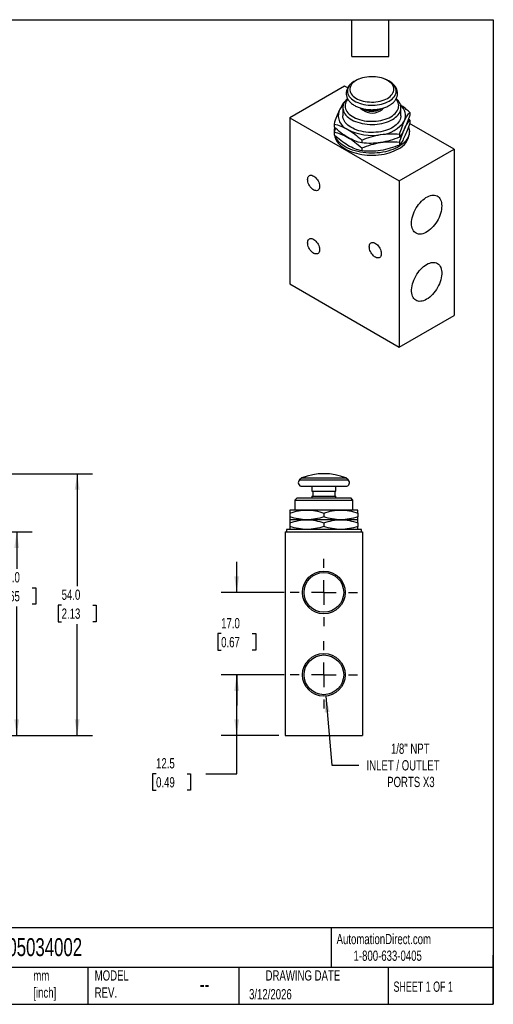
# Model space of a CAD drawing. Header units: millimetres. Extents: x 6 to 273, y 6 to 210.
# Tile 2 of 2: x 175 to 273, y 6 to 210. Entities that reach past the tile are written whole.
import ezdxf

# ---------------------------------------------------------------- set-up
doc = ezdxf.new("R2010")
doc.units = ezdxf.units.MM
doc.linetypes.add('SLD-Center', pattern=[19.05, 15.24, -1.27, 1.27, -1.27])
doc.linetypes.add('SLD-Solid', pattern=[0])
doc.layers.add('CENTER', color=40, linetype='SLD-Center')
doc.layers.add('DIMENSIONS', color=140, linetype='SLD-Solid', lineweight=25)
doc.layers.add('TEXT', color=140, linetype='SLD-Solid', lineweight=25)
doc.styles.add('SLDTEXTSTYLE0', font='TXT', dxfattribs={"width": 0.7})
doc.styles.add('SLDTEXTSTYLE1', font='TXT', dxfattribs={"width": 0.65})
doc.dimstyles.new('SLDDIMSTYLE0', dxfattribs={"dimtxt": 2.158008, "dimasz": 3.302, "dimexe": 0, "dimexo": 0.0625, "dimgap": 0.539502, "dimtad": 0, "dimtih": 1, "dimtoh": 1, "dimdec": 1, "dimrnd": 1e-09, "dimzin": 4, "dimdsep": 46, "dimtxsty": 'SLDTEXTSTYLE0', "dimsah": 1, "dimcen": 0.09, "dimadec": 0, "dimazin": 1, "dimtfac": 1, "dimtdec": 1, "dimtofl": 0, "dimtmove": 0, "dimatfit": 3, "dimfxl": 0, "dimfrac": 2, "dimtolj": 1, "dimtzin": 12, "dimarcsym": 0})
doc.dimstyles.new('SLDDIMSTYLE1', dxfattribs={"dimtxt": 2.158008, "dimasz": 3.302, "dimexe": 0, "dimexo": 0.0625, "dimgap": 0.539502, "dimtad": 0, "dimtih": 1, "dimtoh": 1, "dimdec": 1, "dimrnd": 1e-09, "dimzin": 4, "dimdsep": 46, "dimtxsty": 'SLDTEXTSTYLE0', "dimsah": 1, "dimcen": 0.09, "dimadec": 0, "dimazin": 1, "dimtfac": 1, "dimtdec": 1, "dimtmove": 0, "dimatfit": 0, "dimfxl": 0, "dimfrac": 2, "dimtolj": 1, "dimtzin": 12, "dimarcsym": 0})
doc.dimstyles.new('SLDDIMSTYLE3', dxfattribs={"dimtxt": 2.158008, "dimasz": 3.302, "dimexe": 0, "dimexo": 0.0625, "dimgap": 0.539502, "dimtad": 0, "dimtih": 1, "dimtoh": 1, "dimdec": 1, "dimrnd": 1e-09, "dimzin": 12, "dimdsep": 46, "dimtxsty": 'SLDTEXTSTYLE0', "dimsah": 1, "dimcen": 0.09, "dimadec": 0, "dimazin": 3, "dimtfac": 1, "dimtdec": 1, "dimtofl": 0, "dimtmove": 0, "dimatfit": 3, "dimfxl": 0, "dimfrac": 2, "dimtolj": 1, "dimtzin": 12, "dimarcsym": 0})
doc.dimstyles.new('SLDDIMSTYLE4', dxfattribs={"dimtxt": 2.158008, "dimasz": 3.302, "dimexe": 0, "dimexo": 0.0625, "dimgap": 0.539502, "dimtad": 0, "dimtih": 1, "dimtoh": 1, "dimdec": 1, "dimrnd": 1e-09, "dimzin": 12, "dimdsep": 46, "dimtxsty": 'SLDTEXTSTYLE0', "dimsah": 1, "dimcen": 0, "dimadec": 0, "dimazin": 3, "dimtfac": 1, "dimtdec": 1, "dimtofl": 0, "dimtmove": 0, "dimatfit": 3, "dimfxl": 0, "dimfrac": 2, "dimtolj": 1, "dimtzin": 12, "dimarcsym": 0})

# ---------------------------------------------------------------- blocks, each defined once
blk = doc.blocks.new('_D_6')
at = {"layer": 'DIMENSIONS'}
for p, q in [((143.7, 103.85), (177.8, 103.85)), ((174.63, 103.85), (174.63, 96.24)), ((171.42, 92.33), (170.69, 92.33)), ((170.69, 92.33), (170.69, 88.9)), ((177.83, 92.33), (178.56, 92.33)), ((178.56, 92.33), (178.56, 88.9)), ((170.69, 88.9), (171.42, 88.9)), ((174.63, 61.85), (174.63, 88.42)), ((178.56, 88.9), (177.83, 88.9)), ((143.7, 61.85), (177.8, 61.85))]:
    blk.add_line(p, q, dxfattribs=at)
for points in [[(174.63, 103.85), (174.12, 100.54), (175.13, 100.54)], [(174.63, 61.85), (175.13, 65.15), (174.12, 65.15)]]:
    blk.add_solid(points, dxfattribs=at)
at = {"layer": 'DIMENSIONS', "char_height": 2.117, "attachment_point": 1, "style": 'SLDTEXTSTYLE0'}
for s, insert in [('42.0', (171.42, 95.54)), ('1.65', (171.42, 91.63))]:
    blk.add_mtext(s, dxfattribs=dict(at, insert=insert))
blk = doc.blocks.new('_D_7')
at = {"layer": 'DIMENSIONS'}
for p, q in [((127.7, 115.85), (190.29, 115.85)), ((187.12, 115.85), (187.12, 92.64)), ((183.91, 88.73), (183.18, 88.73)), ((183.18, 88.73), (183.18, 85.3)), ((190.32, 88.73), (191.05, 88.73)), ((191.05, 88.73), (191.05, 85.3)), ((183.18, 85.3), (183.91, 85.3)), ((187.12, 61.85), (187.12, 84.82)), ((191.05, 85.3), (190.32, 85.3)), ((143.7, 61.85), (190.29, 61.85))]:
    blk.add_line(p, q, dxfattribs=at)
for points in [[(187.12, 115.85), (186.61, 112.54), (187.62, 112.54)], [(187.12, 61.85), (187.62, 65.15), (186.61, 65.15)]]:
    blk.add_solid(points, dxfattribs=at)
at = {"layer": 'DIMENSIONS', "char_height": 2.117, "attachment_point": 1, "style": 'SLDTEXTSTYLE0'}
for s, insert in [('54.0', (183.91, 91.94)), ('2.13', (183.91, 88.03))]:
    blk.add_mtext(s, dxfattribs=dict(at, insert=insert))
blk = doc.blocks.new('_D_9')
at = {"layer": 'DIMENSIONS'}
for p, q in [((229.84, 74.35), (216.88, 74.35)), ((220.06, 61.85), (220.06, 74.35)), ((228.79, 61.85), (216.88, 61.85)), ((220.06, 53.94), (220.06, 61.85)), ((203.41, 53.94), (202.68, 53.94)), ((202.68, 53.94), (202.68, 50.51)), ((209.82, 53.94), (210.54, 53.94)), ((210.54, 53.94), (210.54, 50.51)), ((213.71, 53.94), (220.06, 53.94)), ((202.68, 50.51), (203.41, 50.51)), ((210.54, 50.51), (209.82, 50.51))]:
    blk.add_line(p, q, dxfattribs=at)
for points in [[(220.06, 74.35), (219.55, 71.04), (220.57, 71.04)], [(220.06, 61.85), (220.57, 65.15), (219.55, 65.15)]]:
    blk.add_solid(points, dxfattribs=at)
at = {"layer": 'DIMENSIONS', "char_height": 2.117, "attachment_point": 1, "style": 'SLDTEXTSTYLE0'}
for s, insert in [('12.5', (203.41, 57.15)), ('0.49', (203.41, 53.23))]:
    blk.add_mtext(s, dxfattribs=dict(at, insert=insert))
blk = doc.blocks.new('_D_10')
at = {"layer": 'DIMENSIONS'}
for p, q in [((220.06, 91.35), (220.06, 97.7)), ((229.84, 91.35), (216.88, 91.35)), ((216.85, 82.85), (216.13, 82.85)), ((216.13, 82.85), (216.13, 79.42)), ((223.27, 82.85), (223.99, 82.85)), ((223.99, 82.85), (223.99, 79.42)), ((216.13, 79.42), (216.85, 79.42)), ((223.99, 79.42), (223.27, 79.42)), ((229.84, 74.35), (216.88, 74.35)), ((220.06, 74.35), (220.06, 68))]:
    blk.add_line(p, q, dxfattribs=at)
for points in [[(220.06, 91.35), (220.57, 94.65), (219.55, 94.65)], [(220.06, 74.35), (219.55, 71.04), (220.57, 71.04)]]:
    blk.add_solid(points, dxfattribs=at)
at = {"layer": 'DIMENSIONS', "char_height": 2.117, "attachment_point": 1, "style": 'SLDTEXTSTYLE0'}
for s, insert in [('17.0', (216.85, 86.06)), ('0.67', (216.85, 82.15))]:
    blk.add_mtext(s, dxfattribs=dict(at, insert=insert))
blk = doc.blocks.new('_D_11')
at = {"layer": 'DIMENSIONS'}
for p, q in [((238.45, 69.96), (239.73, 55.72)), ((239.73, 55.72), (245.28, 55.72))]:
    blk.add_line(p, q, dxfattribs=at)
blk.add_solid([(238.45, 69.96), (238.24, 66.62), (239.25, 66.71)], dxfattribs=at)
at = {"layer": 'DIMENSIONS', "attachment_point": 1, "style": 'SLDTEXTSTYLE0'}
for s, insert, char_height in [('1/8" NPT', (251.91, 60.16), 2.117), ('INLET / OUTLET', (246.87, 56.73), 2.1167), ('PORTS X3', (251.13, 53.3), 2.117)]:
    blk.add_mtext(s, dxfattribs=dict(at, insert=insert, char_height=char_height))
blk = doc.blocks.new('SW_CENTERMARKSYMBOL_3')
at = {"layer": 'CENTER', "color": 0}
for p, q in [((0, 5.08), (0, 6.95)), ((0, 0), (0, 2.54)), ((-5.08, 0), (-6.95, 0)), ((0, 0), (-2.54, 0)), ((0, 0), (0, -2.54)), ((0, 0), (2.54, 0)), ((5.08, 0), (6.95, 0)), ((0, -5.08), (0, -6.95))]:
    blk.add_line(p, q, dxfattribs=at)
blk = doc.blocks.new('SW_CENTERMARKSYMBOL_4')
at = {"layer": 'CENTER', "color": 0}
for p, q in [((0, 5.08), (0, 6.95)), ((0, 0), (0, 2.54)), ((-5.08, 0), (-6.95, 0)), ((0, 0), (-2.54, 0)), ((0, 0), (0, -2.54)), ((0, 0), (2.54, 0)), ((5.08, 0), (6.95, 0)), ((0, -5.08), (0, -6.95))]:
    blk.add_line(p, q, dxfattribs=at)

msp = doc.modelspace()

# ---------------------------------------------------------------- linework, layer by layer
for p, q in [((245.22, 197.25), (244.91, 197.12)), ((251.03, 197.12), (250.72, 197.25)), ((242.31, 195.86), (231, 189.33)), ((242.98, 195.48), (242.31, 195.86)), ((241.97, 191.4), (241.97, 189.74)), ((242.32, 192.55), (242.25, 192.53)), ((249.74, 191.08), (249.92, 191.2)), ((253.97, 189.74), (253.97, 191.4)), ((231, 189.33), (231, 155.03)), ((231, 189.33), (253.63, 176.27)), ((255.78, 188.8), (255.51, 189.03)), ((255.78, 190.43), (255.78, 189.82)), ((240.16, 188.02), (240.16, 187.41)), ((264.94, 182.8), (255.75, 188.1)), ((255.78, 188.8), (255.78, 188.19)), ((240.16, 186.39), (240.16, 185.77)), ((253.68, 185.93), (253.68, 185.31)), ((255.72, 186.06), (255.72, 186.47)), ((245.88, 184.72), (245.88, 184.11)), ((245.88, 183.09), (245.88, 182.47)), ((253.68, 184.29), (253.68, 183.68)), ((253.63, 176.27), (264.94, 182.8)), ((264.94, 182.8), (264.94, 148.5)), ((253.63, 176.27), (253.63, 141.97)), ((231, 155.03), (253.63, 141.97)), ((253.63, 141.97), (264.94, 148.5)), ((233.52, 115), (233.02, 114.56)), ((233.02, 114.56), (238.06, 114.56)), ((233.52, 115), (238.06, 115)), ((238.06, 115), (242.6, 115)), ((238.06, 114.56), (243.1, 114.56)), ((243.1, 114.56), (242.6, 115)), ((233.52, 113.25), (238.06, 113.25)), ((235.56, 113.25), (235.56, 112.25)), ((235.56, 112.25), (238.06, 112.25)), ((235.76, 112.25), (235.76, 111.25)), ((238.06, 113.25), (242.6, 113.25)), ((238.06, 112.25), (240.56, 112.25)), ((240.36, 111.25), (240.36, 112.25)), ((240.56, 112.25), (240.56, 113.25)), ((232.52, 110.85), (232.06, 110.39)), ((232.06, 110.39), (232.06, 108.35)), ((232.06, 110.39), (238.06, 110.39)), ((232.52, 110.85), (238.06, 110.85)), ((235.56, 111.25), (235.56, 110.85)), ((235.56, 111.25), (238.06, 111.25)), ((238.06, 111.25), (240.56, 111.25)), ((238.06, 110.85), (243.6, 110.85)), ((238.06, 110.39), (244.06, 110.39)), ((240.56, 110.85), (240.56, 111.25)), ((244.06, 110.39), (243.6, 110.85)), ((244.06, 108.35), (244.06, 110.39)), ((234.56, 108.35), (231.06, 108.35)), ((231.06, 107.72), (231.06, 106.97)), ((241.56, 108.35), (234.56, 108.35)), ((238.06, 107.72), (238.06, 106.97)), ((245.06, 108.35), (241.56, 108.35)), ((245.06, 107.72), (245.06, 106.97)), ((234.56, 106.35), (231.06, 106.35)), ((231.06, 105.72), (231.06, 104.97)), ((241.56, 106.35), (234.56, 106.35)), ((238.06, 105.72), (238.06, 104.97)), ((245.06, 106.35), (241.56, 106.35)), ((245.06, 105.72), (245.06, 104.97)), ((230.06, 103.85), (230.06, 61.85)), ((230.06, 103.85), (246.06, 103.85)), ((230.31, 104.35), (230.31, 103.85)), ((245.81, 104.35), (230.31, 104.35)), ((245.81, 103.85), (245.81, 104.35)), ((246.06, 103.85), (246.06, 61.85)), ((230.06, 61.85), (246.06, 61.85))]:
    msp.add_line(p, q)
at = {"flags": 128}
for points in [[(251.18, 193.32), (251.48, 193.51), (251.75, 193.72), (251.98, 193.94), (252.17, 194.18), (252.32, 194.43), (252.43, 194.68), (252.49, 194.94), (252.51, 195.2), (252.48, 195.46), (252.41, 195.72), (252.29, 195.97), (252.13, 196.22), (251.93, 196.45), (251.69, 196.67), (251.41, 196.88), (251.1, 197.07), (250.76, 197.24), (250.38, 197.39), (249.99, 197.52), (249.58, 197.62), (249.14, 197.7), (248.7, 197.76), (248.25, 197.79), (247.8, 197.79), (247.35, 197.77), (246.9, 197.72), (246.47, 197.64), (246.05, 197.54), (245.65, 197.42), (245.27, 197.28), (244.92, 197.11), (244.6, 196.93), (244.32, 196.73), (244.07, 196.51), (243.85, 196.28), (243.68, 196.04), (243.56, 195.78), (243.47, 195.53), (243.43, 195.27), (243.44, 195.01), (243.49, 194.75), (243.58, 194.49), (243.72, 194.24), (243.9, 194), (244.13, 193.78), (244.38, 193.56), (244.68, 193.36), (245.01, 193.18), (245.37, 193.02), (245.75, 192.88), (246.15, 192.77), (246.58, 192.67), (247.01, 192.61), (247.46, 192.57), (247.91, 192.55), (248.36, 192.56), (248.81, 192.59), (249.25, 192.66), (249.68, 192.74), (250.09, 192.85), (250.48, 192.99), (250.84, 193.14), (251.18, 193.32)], [(244.91, 197.12), (244.58, 196.96), (244.56, 196.95)], [(251.39, 196.94), (251.09, 197.09), (251.03, 197.12)], [(244.56, 196.95), (244.24, 196.77), (243.94, 196.56), (243.68, 196.33), (243.45, 196.09), (243.26, 195.84), (243.11, 195.58), (243.01, 195.32), (242.95, 195.05), (242.93, 194.77), (242.96, 194.5), (243.03, 194.23), (243.15, 193.97), (243.3, 193.71), (243.5, 193.46), (243.74, 193.23), (244.01, 193.01), (244.32, 192.8), (244.67, 192.61), (245.04, 192.44), (245.43, 192.29), (245.85, 192.17), (246.29, 192.07), (246.74, 191.99), (247.2, 191.93), (247.67, 191.9), (248.15, 191.9), (248.62, 191.92), (249.08, 191.97), (249.54, 192.04), (249.98, 192.14), (250.4, 192.26), (250.81, 192.4), (251.18, 192.57), (251.53, 192.75), (251.53, 192.75)], [(251.53, 192.75), (251.85, 192.95), (252.13, 193.17), (252.38, 193.4), (252.59, 193.65), (252.76, 193.9), (252.88, 194.17), (252.97, 194.43), (253, 194.71), (253, 194.98), (252.95, 195.25), (252.86, 195.52), (252.72, 195.78), (252.54, 196.03), (252.32, 196.27), (252.07, 196.5), (251.77, 196.71), (251.45, 196.91), (251.39, 196.94)], [(242.93, 193.28), (242.92, 193.27), (242.66, 193.01), (242.44, 192.74), (242.26, 192.47), (242.12, 192.18), (242.03, 191.89), (241.98, 191.59), (241.97, 191.29), (242.01, 190.99), (242.09, 190.7), (242.22, 190.41), (242.39, 190.13), (242.6, 189.86), (242.85, 189.6), (243.14, 189.35), (243.46, 189.12), (243.82, 188.9), (244.21, 188.7), (244.62, 188.53), (245.06, 188.37), (245.52, 188.24), (246, 188.13), (246.5, 188.04), (247.01, 187.98), (247.52, 187.95), (248.03, 187.94), (248.55, 187.95), (249.06, 188), (249.56, 188.06), (250.06, 188.15), (250.53, 188.27), (250.99, 188.41), (251.42, 188.57), (251.83, 188.75), (252.21, 188.95)], [(242.99, 193.17), (242.93, 193.1), (242.74, 192.83), (242.6, 192.56), (242.5, 192.28), (242.44, 191.99), (242.43, 191.71), (242.46, 191.42), (242.54, 191.14), (242.66, 190.86), (242.83, 190.59), (243.03, 190.33), (243.28, 190.08), (243.56, 189.84), (243.88, 189.62), (244.23, 189.42), (244.61, 189.23), (245.02, 189.07), (245.45, 188.93), (245.91, 188.81), (246.38, 188.71), (246.86, 188.64), (247.35, 188.6), (247.84, 188.58), (248.34, 188.59), (248.84, 188.62), (249.32, 188.68), (249.8, 188.76), (250.26, 188.87), (250.7, 189), (251.12, 189.15), (251.52, 189.32), (251.89, 189.52)], [(251.89, 189.52), (252.22, 189.73), (252.52, 189.96), (252.79, 190.2), (253.01, 190.46), (253.2, 190.72), (253.34, 191), (253.44, 191.28), (253.5, 191.56), (253.51, 191.85), (253.47, 192.14), (253.4, 192.42), (253.28, 192.7), (253.11, 192.97), (252.95, 193.18)], [(252.21, 188.95), (252.56, 189.17), (252.88, 189.41), (253.15, 189.66), (253.39, 189.92), (253.6, 190.2), (253.75, 190.48), (253.87, 190.77), (253.94, 191.07), (253.97, 191.36), (253.95, 191.66), (253.89, 191.96), (253.79, 192.25), (253.64, 192.54), (253.45, 192.81), (253.22, 193.08), (253, 193.29)], [(253.97, 189.74), (253.96, 189.55), (253.91, 189.25), (253.82, 188.96), (253.68, 188.67), (253.5, 188.39), (253.28, 188.12), (253.02, 187.87), (252.72, 187.62), (252.39, 187.39), (252.03, 187.18), (251.63, 186.99), (251.21, 186.82), (250.76, 186.67), (250.3, 186.54), (249.81, 186.44), (249.31, 186.36), (248.81, 186.31), (248.29, 186.28), (247.78, 186.27), (247.26, 186.3), (246.75, 186.34), (246.25, 186.42), (245.76, 186.52), (245.29, 186.64), (244.84, 186.78), (244.41, 186.95), (244.01, 187.13), (243.64, 187.34), (243.3, 187.56), (242.99, 187.8), (242.72, 188.06), (242.49, 188.33), (242.3, 188.6), (242.15, 188.89), (242.05, 189.18), (241.99, 189.48), (241.97, 189.74)], [(240.22, 186.63), (240.26, 186.94), (240.33, 187.24)], [(255.54, 187.44), (255.62, 187.19), (255.69, 186.85), (255.72, 186.51), (255.7, 186.17), (255.64, 185.84), (255.54, 185.5), (255.39, 185.18), (255.2, 184.86), (254.97, 184.55), (254.69, 184.25), (254.38, 183.96), (254.03, 183.69), (253.65, 183.43), (253.24, 183.19), (252.79, 182.97), (252.32, 182.77), (251.82, 182.59), (251.3, 182.43), (250.76, 182.3), (250.21, 182.19), (249.64, 182.1), (249.07, 182.04), (248.48, 182.01), (247.9, 182), (247.31, 182.01), (246.73, 182.05), (246.15, 182.12), (245.59, 182.21), (245.04, 182.33), (244.5, 182.47), (243.99, 182.63), (243.5, 182.82), (243.03, 183.02), (242.59, 183.25), (242.19, 183.49), (241.81, 183.75), (241.47, 184.03), (241.17, 184.32), (240.91, 184.62), (240.69, 184.94), (240.51, 185.26), (240.37, 185.58)], [(240.25, 185.68), (240.32, 185.35), (240.44, 185.01), (240.59, 184.69), (240.8, 184.37), (241.04, 184.06), (241.32, 183.76), (241.64, 183.48), (242, 183.21), (242.39, 182.96), (242.81, 182.72), (243.26, 182.51), (243.74, 182.31), (244.24, 182.14), (244.77, 181.99), (245.31, 181.86), (245.87, 181.76), (246.44, 181.68), (247.02, 181.62), (247.6, 181.59), (248.19, 181.59), (248.77, 181.61), (249.36, 181.66), (249.93, 181.73), (250.49, 181.83), (251.04, 181.95), (251.57, 182.1), (252.07, 182.27), (252.56, 182.46), (253.02, 182.67), (253.45, 182.9)], [(234.71, 176.57), (234.73, 176.79), (234.77, 176.99), (234.85, 177.15), (234.96, 177.28), (235.09, 177.38), (235.25, 177.44), (235.42, 177.45), (235.6, 177.43), (235.8, 177.36), (236, 177.25), (236.2, 177.11), (236.39, 176.94), (236.57, 176.74), (236.73, 176.51), (236.87, 176.27), (236.99, 176.02), (237.09, 175.76), (237.15, 175.5), (237.18, 175.26), (237.18, 175.03), (237.15, 174.82), (237.09, 174.64), (236.99, 174.49), (236.87, 174.37), (236.73, 174.3), (236.57, 174.26), (236.39, 174.27), (236.2, 174.31), (236, 174.4), (235.8, 174.52), (235.6, 174.68), (235.42, 174.87), (235.25, 175.09), (235.09, 175.32), (234.96, 175.57), (234.85, 175.82), (234.77, 176.08), (234.73, 176.33), (234.71, 176.57)], [(256.17, 167.52), (256.18, 167.9), (256.23, 168.29), (256.31, 168.68), (256.42, 169.09), (256.56, 169.5), (256.72, 169.9), (256.92, 170.3), (257.14, 170.69), (257.38, 171.07), (257.63, 171.43), (257.91, 171.76), (258.2, 172.07), (258.5, 172.36), (258.81, 172.61), (259.13, 172.83), (259.44, 173.01), (259.75, 173.15), (260.06, 173.26), (260.37, 173.32), (260.66, 173.35), (260.93, 173.33), (261.19, 173.27), (261.43, 173.17), (261.65, 173.03), (261.84, 172.86), (262.01, 172.64), (262.15, 172.4), (262.26, 172.12), (262.34, 171.81), (262.38, 171.48), (262.4, 171.12), (262.38, 170.75), (262.34, 170.36), (262.26, 169.96), (262.15, 169.56), (262.01, 169.15), (261.84, 168.74), (261.65, 168.34), (261.43, 167.96), (261.19, 167.58), (260.93, 167.22), (260.66, 166.89), (260.37, 166.57), (260.06, 166.29), (259.75, 166.04), (259.44, 165.82), (259.13, 165.64), (258.81, 165.49), (258.5, 165.39), (258.2, 165.32), (257.91, 165.3), (257.63, 165.32), (257.38, 165.38), (257.14, 165.48), (256.92, 165.61), (256.72, 165.79), (256.56, 166), (256.42, 166.25), (256.31, 166.53), (256.23, 166.84), (256.18, 167.17), (256.17, 167.52)], [(234.71, 163.5), (234.73, 163.72), (234.77, 163.92), (234.85, 164.09), (234.96, 164.22), (235.09, 164.32), (235.25, 164.37), (235.42, 164.39), (235.6, 164.36), (235.8, 164.3), (236, 164.19), (236.2, 164.05), (236.39, 163.87), (236.57, 163.67), (236.73, 163.45), (236.87, 163.2), (236.99, 162.95), (237.09, 162.69), (237.15, 162.44), (237.18, 162.19), (237.18, 161.96), (237.15, 161.75), (237.09, 161.57), (236.99, 161.42), (236.87, 161.31), (236.73, 161.23), (236.57, 161.2), (236.39, 161.2), (236.2, 161.25), (236, 161.33), (235.8, 161.46), (235.6, 161.62), (235.42, 161.81), (235.25, 162.02), (235.09, 162.25), (234.96, 162.5), (234.85, 162.76), (234.77, 163.02), (234.73, 163.27), (234.71, 163.5)], [(247.44, 162.69), (247.45, 162.91), (247.5, 163.11), (247.58, 163.27), (247.69, 163.4), (247.82, 163.5), (247.97, 163.56), (248.15, 163.57), (248.33, 163.55), (248.53, 163.48), (248.73, 163.37), (248.92, 163.23), (249.12, 163.06), (249.3, 162.86), (249.46, 162.63), (249.6, 162.39), (249.72, 162.14), (249.81, 161.88), (249.88, 161.62), (249.91, 161.38), (249.91, 161.15), (249.88, 160.94), (249.81, 160.76), (249.72, 160.61), (249.6, 160.49), (249.46, 160.42), (249.3, 160.38), (249.12, 160.39), (248.92, 160.43), (248.73, 160.52), (248.53, 160.64), (248.33, 160.8), (248.15, 160.99), (247.97, 161.21), (247.82, 161.44), (247.69, 161.69), (247.58, 161.94), (247.5, 162.2), (247.45, 162.45), (247.44, 162.69)], [(259.28, 159.04), (259.6, 159.21), (259.91, 159.33), (260.22, 159.42), (260.51, 159.46), (260.8, 159.46), (261.06, 159.42), (261.31, 159.35), (261.54, 159.23), (261.75, 159.07), (261.93, 158.87), (262.08, 158.64), (262.21, 158.38), (262.3, 158.09), (262.36, 157.77), (262.4, 157.42), (262.4, 157.06), (262.36, 156.68), (262.3, 156.28), (262.21, 155.88), (262.08, 155.47), (261.93, 155.07), (261.75, 154.66), (261.54, 154.27), (261.31, 153.88), (261.06, 153.52), (260.8, 153.17), (260.51, 152.84), (260.22, 152.55), (259.91, 152.28), (259.6, 152.04), (259.28, 151.84), (258.97, 151.68), (258.66, 151.56), (258.35, 151.47), (258.05, 151.43), (257.77, 151.42), (257.5, 151.46), (257.25, 151.54), (257.02, 151.66), (256.82, 151.82), (256.64, 152.01), (256.48, 152.24), (256.36, 152.51), (256.27, 152.8), (256.2, 153.12), (256.17, 153.46), (256.17, 153.83), (256.2, 154.21), (256.27, 154.6), (256.36, 155.01), (256.48, 155.41), (256.64, 155.82), (256.82, 156.22), (257.02, 156.62), (257.25, 157), (257.5, 157.37), (257.77, 157.72), (258.05, 158.04), (258.35, 158.34), (258.66, 158.61), (258.97, 158.84), (259.28, 159.04)]]:
    msp.add_lwpolyline(points, dxfattribs=at)
for centre, radius in [((238.06, 91.35), 4.41), ((238.06, 91.35), 4.1), ((238.06, 74.35), 4.41), ((238.06, 74.35), 4.1)]:
    msp.add_circle(centre, radius)
for centre, radius, start, end in [((244.41, 189.23), 3.56, 132.099, 154.1049), ((248.02, 193.62), 3.34, 223.4654, 300.9346), ((247.98, 194.4), 3.75, 238.5654, 297.9278), ((247.97, 194.34), 3.57, 244.8023, 295.5287), ((249, 192.16), 1.58, 297.9148, 328.076), ((252.26, 189.75), 2.69, 336.8132, 51.9908), ((244.1, 189.75), 3.07, 160.4303, 249.3667), ((249.38, 192.25), 6.43, 273.61, 326.3846), ((247.95, 196.38), 10.71, 242.5751, 279.8389), ((251.93, 186.38), 3.8, 293.5261, 355.1538), ((238.06, 103.25), 12.6, 68.8803, 111.1197), ((233.52, 114), 0.75, 131.6456, 270), ((242.6, 114), 0.75, 270, 48.3544)]:
    msp.add_arc(centre, radius, start, end)
for points, knots in [([(244.54, 196.94), (244.51, 196.92), (244.36, 196.84), (244.1, 196.68), (243.79, 196.46), (243.51, 196.21), (243.27, 195.94), (243.07, 195.66), (242.91, 195.37), (242.79, 195.07), (242.71, 194.76), (242.67, 194.46), (242.68, 194.15), (242.73, 193.85), (242.81, 193.56), (242.93, 193.28), (243.09, 193), (243.29, 192.74), (243.52, 192.48), (243.79, 192.25), (244.09, 192.02), (244.43, 191.82), (244.79, 191.63), (245.17, 191.47), (245.58, 191.33), (246, 191.21), (246.43, 191.11), (246.88, 191.04), (247.33, 191), (247.79, 190.98), (248.25, 190.98), (248.71, 191.01), (249.16, 191.06), (249.61, 191.13), (250.04, 191.23), (250.46, 191.36), (250.86, 191.5), (251.23, 191.67), (251.45, 191.79), (251.55, 191.85)], [0, 0, 0, 0, 0.007644, 0.036365, 0.065127, 0.093813, 0.122274, 0.150334, 0.177837, 0.2047, 0.230946, 0.256689, 0.282111, 0.307413, 0.332758, 0.358354, 0.384373, 0.410926, 0.438045, 0.465679, 0.493711, 0.521999, 0.550412, 0.578838, 0.60722, 0.635536, 0.663786, 0.691975, 0.72012, 0.748236, 0.776344, 0.804461, 0.832603, 0.86079, 0.889041, 0.917377, 0.945813, 0.97436, 1, 1, 1, 1]), ([(251.55, 191.85), (251.62, 191.88), (251.79, 191.99), (252.06, 192.18), (252.35, 192.42), (252.6, 192.68), (252.82, 192.96), (252.99, 193.25), (253.12, 193.55), (253.21, 193.85), (253.26, 194.16), (253.26, 194.46), (253.23, 194.76), (253.15, 195.05), (253.04, 195.34), (252.89, 195.62), (252.71, 195.89), (252.48, 196.14), (252.23, 196.39), (251.93, 196.62), (251.66, 196.8), (251.47, 196.9), (251.41, 196.93)], [0, 0, 0, 0, 0.029732, 0.085265, 0.140808, 0.196007, 0.250528, 0.304047, 0.356356, 0.407437, 0.457467, 0.506767, 0.555738, 0.604685, 0.654008, 0.704065, 0.755107, 0.807242, 0.860417, 0.914435, 0.969027, 1, 1, 1, 1]), ([(242.25, 192.53), (242.08, 192.31), (241.91, 192.07), (241.56, 191.5), (241.39, 191.17), (241.21, 190.78)], [0, 0, 0, 0, 0.5, 0.5, 1, 1, 1, 1]), ([(255.78, 190.43), (255.55, 190.64), (255.08, 191.05), (254.44, 191.57), (254.03, 191.86), (253.86, 191.98)], [0, 0, 0, 0, 0.366809, 0.734841, 1, 1, 1, 1]), ([(241.21, 190.78), (241.03, 190.4), (240.85, 189.97), (240.5, 189.04), (240.33, 188.54), (240.16, 188.02)], [0, 0, 0, 0, 0.5, 0.5, 1, 1, 1, 1]), ([(254.73, 188.69), (254.91, 189.08), (255.09, 189.41), (255.43, 189.98), (255.61, 190.22), (255.78, 190.43)], [0, 0, 0, 0, 0.5, 0.5, 1, 1, 1, 1]), ([(255.78, 189.82), (255.61, 189.3), (255.43, 188.8), (255.09, 187.87), (254.91, 187.44), (254.73, 187.06)], [0, 0, 0, 0, 0.5, 0.5, 1, 1, 1, 1]), ([(240.16, 188.02), (240.63, 187.9), (241.1, 187.76), (242.05, 187.39), (242.53, 187.16), (243.02, 186.88)], [0, 0, 0, 0, 0.5, 0.5, 1, 1, 1, 1]), ([(243.02, 185.25), (242.53, 185.53), (242.05, 185.85), (241.1, 186.58), (240.63, 186.98), (240.16, 187.41)], [0, 0, 0, 0, 0.5, 0.5, 1, 1, 1, 1]), ([(240.43, 187.17), (240.43, 187.17), (240.34, 186.92), (240.25, 186.65), (240.16, 186.39)], [0, 0, 0, 0, 0.01895, 1, 1, 1, 1]), ([(253.68, 185.93), (253.86, 186.45), (254.03, 186.95), (254.38, 187.88), (254.55, 188.31), (254.73, 188.69)], [0, 0, 0, 0, 0.5, 0.5, 1, 1, 1, 1]), ([(253.68, 184.29), (253.86, 184.82), (254.03, 185.32), (254.38, 186.24), (254.55, 186.67), (254.73, 187.06)], [0, 0, 0, 0, 0.5, 0.5, 1, 1, 1, 1]), ([(254.73, 187.06), (254.55, 186.67), (254.38, 186.34), (254.03, 185.77), (253.86, 185.53), (253.68, 185.31)], [0, 0, 0, 0, 0.5, 0.5, 1, 1, 1, 1]), ([(254.73, 187.06), (254.91, 187.44), (255.09, 187.77), (255.43, 188.35), (255.61, 188.59), (255.78, 188.8)], [0, 0, 0, 0, 0.5, 0.5, 1, 1, 1, 1]), ([(255.78, 188.19), (255.61, 187.66), (255.43, 187.17), (255.09, 186.24), (254.91, 185.81), (254.73, 185.42)], [0, 0, 0, 0, 0.5, 0.5, 1, 1, 1, 1]), ([(240.16, 186.39), (240.63, 186.27), (241.1, 186.13), (242.05, 185.76), (242.53, 185.53), (243.02, 185.25)], [0, 0, 0, 0, 0.5, 0.5, 1, 1, 1, 1]), ([(243.02, 183.61), (242.53, 183.89), (242.05, 184.22), (241.1, 184.95), (240.63, 185.35), (240.16, 185.77)], [0, 0, 0, 0, 0.5, 0.5, 1, 1, 1, 1]), ([(243.02, 186.88), (243.51, 186.6), (243.99, 186.27), (244.94, 185.54), (245.41, 185.14), (245.88, 184.72)], [0, 0, 0, 0, 0.5, 0.5, 1, 1, 1, 1]), ([(243.02, 185.25), (243.51, 184.96), (243.99, 184.64), (244.94, 183.91), (245.41, 183.51), (245.88, 183.09)], [0, 0, 0, 0, 0.5, 0.5, 1, 1, 1, 1]), ([(245.88, 184.11), (245.41, 184.22), (244.94, 184.36), (243.99, 184.74), (243.51, 184.96), (243.02, 185.25)], [0, 0, 0, 0, 0.5, 0.5, 1, 1, 1, 1]), ([(245.88, 184.72), (246.51, 184.97), (247.16, 185.2), (248.46, 185.58), (249.11, 185.73), (249.78, 185.83)], [0, 0, 0, 0, 0.5, 0.5, 1, 1, 1, 1]), ([(249.78, 185.83), (250.45, 185.94), (251.1, 185.99), (252.4, 186.01), (253.05, 185.98), (253.68, 185.93)], [0, 0, 0, 0, 0.5, 0.5, 1, 1, 1, 1]), ([(253.68, 185.31), (253.05, 185.06), (252.4, 184.83), (251.1, 184.45), (250.45, 184.3), (249.78, 184.2)], [0, 0, 0, 0, 0.5, 0.5, 1, 1, 1, 1]), ([(254.73, 185.42), (254.55, 185.04), (254.38, 184.71), (254.03, 184.14), (253.86, 183.89), (253.68, 183.68)], [0, 0, 0, 0, 0.5, 0.5, 1, 1, 1, 1]), ([(245.88, 182.47), (245.41, 182.59), (244.94, 182.73), (243.99, 183.1), (243.51, 183.33), (243.02, 183.61)], [0, 0, 0, 0, 0.5, 0.5, 1, 1, 1, 1]), ([(249.78, 184.2), (249.11, 184.1), (248.46, 184.04), (247.16, 184.02), (246.51, 184.05), (245.88, 184.11)], [0, 0, 0, 0, 0.5, 0.5, 1, 1, 1, 1]), ([(245.88, 183.09), (246.51, 183.34), (247.16, 183.57), (248.46, 183.95), (249.11, 184.1), (249.78, 184.2)], [0, 0, 0, 0, 0.5, 0.5, 1, 1, 1, 1]), ([(249.78, 184.2), (250.45, 184.3), (251.1, 184.36), (252.4, 184.38), (253.05, 184.35), (253.68, 184.29)], [0, 0, 0, 0, 0.5, 0.5, 1, 1, 1, 1]), ([(253.68, 183.68), (253.05, 183.43), (252.4, 183.2), (251.1, 182.82), (250.45, 182.67), (249.78, 182.57)], [0, 0, 0, 0, 0.5, 0.5, 1, 1, 1, 1]), ([(249.78, 182.57), (249.11, 182.46), (248.46, 182.41), (247.16, 182.39), (246.51, 182.42), (245.88, 182.47)], [0, 0, 0, 0, 0.5, 0.5, 1, 1, 1, 1]), ([(231.06, 107.72), (231.63, 107.91), (232.21, 108.07), (233.37, 108.29), (233.96, 108.35), (234.56, 108.35)], [0, 0, 0, 0, 0.5, 0.5, 1, 1, 1, 1]), ([(231.06, 108.35), (231.06, 108.35), (231.06, 108.29), (231.06, 108.07), (231.06, 107.91), (231.06, 107.72)], [0, 0, 0, 0, 0.5, 0.5, 1, 1, 1, 1]), ([(234.56, 108.35), (235.16, 108.35), (235.75, 108.29), (236.91, 108.07), (237.49, 107.91), (238.06, 107.72)], [0, 0, 0, 0, 0.5, 0.5, 1, 1, 1, 1]), ([(238.06, 107.72), (238.63, 107.91), (239.21, 108.07), (240.37, 108.29), (240.96, 108.35), (241.56, 108.35)], [0, 0, 0, 0, 0.5, 0.5, 1, 1, 1, 1]), ([(241.56, 108.35), (242.16, 108.35), (242.75, 108.29), (243.91, 108.07), (244.49, 107.91), (245.06, 107.72)], [0, 0, 0, 0, 0.5, 0.5, 1, 1, 1, 1]), ([(245.06, 107.72), (245.06, 107.91), (245.06, 108.07), (245.06, 108.29), (245.06, 108.35), (245.06, 108.35)], [0, 0, 0, 0, 0.5, 0.5, 1, 1, 1, 1]), ([(234.56, 106.35), (233.96, 106.35), (233.37, 106.41), (232.21, 106.62), (231.63, 106.78), (231.06, 106.97)], [0, 0, 0, 0, 0.5, 0.5, 1, 1, 1, 1]), ([(231.06, 106.97), (231.06, 106.78), (231.06, 106.62), (231.06, 106.41), (231.06, 106.35), (231.06, 106.35)], [0, 0, 0, 0, 0.5, 0.5, 1, 1, 1, 1]), ([(231.06, 105.72), (231.63, 105.91), (232.21, 106.07), (233.37, 106.29), (233.96, 106.35), (234.56, 106.35)], [0, 0, 0, 0, 0.5, 0.5, 1, 1, 1, 1]), ([(231.06, 106.35), (231.06, 106.35), (231.06, 106.29), (231.06, 106.07), (231.06, 105.91), (231.06, 105.72)], [0, 0, 0, 0, 0.5, 0.5, 1, 1, 1, 1]), ([(238.06, 106.97), (237.49, 106.78), (236.91, 106.62), (235.75, 106.41), (235.16, 106.35), (234.56, 106.35)], [0, 0, 0, 0, 0.5, 0.5, 1, 1, 1, 1]), ([(234.56, 106.35), (235.16, 106.35), (235.75, 106.29), (236.91, 106.07), (237.49, 105.91), (238.06, 105.72)], [0, 0, 0, 0, 0.5, 0.5, 1, 1, 1, 1]), ([(241.56, 106.35), (240.96, 106.35), (240.37, 106.41), (239.21, 106.62), (238.63, 106.78), (238.06, 106.97)], [0, 0, 0, 0, 0.5, 0.5, 1, 1, 1, 1]), ([(238.06, 105.72), (238.63, 105.91), (239.21, 106.07), (240.37, 106.29), (240.96, 106.35), (241.56, 106.35)], [0, 0, 0, 0, 0.5, 0.5, 1, 1, 1, 1]), ([(245.06, 106.97), (244.49, 106.78), (243.91, 106.62), (242.75, 106.41), (242.16, 106.35), (241.56, 106.35)], [0, 0, 0, 0, 0.5, 0.5, 1, 1, 1, 1]), ([(241.56, 106.35), (242.16, 106.35), (242.75, 106.29), (243.91, 106.07), (244.49, 105.91), (245.06, 105.72)], [0, 0, 0, 0, 0.5, 0.5, 1, 1, 1, 1]), ([(245.06, 106.35), (245.06, 106.35), (245.06, 106.41), (245.06, 106.62), (245.06, 106.78), (245.06, 106.97)], [0, 0, 0, 0, 0.5, 0.5, 1, 1, 1, 1]), ([(245.06, 105.72), (245.06, 105.91), (245.06, 106.07), (245.06, 106.29), (245.06, 106.35), (245.06, 106.35)], [0, 0, 0, 0, 0.5, 0.5, 1, 1, 1, 1]), ([(234.56, 104.35), (233.96, 104.35), (233.37, 104.41), (232.21, 104.62), (231.63, 104.78), (231.06, 104.97)], [0, 0, 0, 0, 0.5, 0.5, 1, 1, 1, 1]), ([(231.06, 104.97), (231.06, 104.78), (231.06, 104.62), (231.06, 104.41), (231.06, 104.35), (231.06, 104.35)], [0, 0, 0, 0, 0.5, 0.5, 1, 1, 1, 1]), ([(238.06, 104.97), (237.49, 104.78), (236.91, 104.62), (235.75, 104.41), (235.16, 104.35), (234.56, 104.35)], [0, 0, 0, 0, 0.5, 0.5, 1, 1, 1, 1]), ([(241.56, 104.35), (240.96, 104.35), (240.37, 104.41), (239.21, 104.62), (238.63, 104.78), (238.06, 104.97)], [0, 0, 0, 0, 0.5, 0.5, 1, 1, 1, 1]), ([(245.06, 104.97), (244.49, 104.78), (243.91, 104.62), (242.75, 104.41), (242.16, 104.35), (241.56, 104.35)], [0, 0, 0, 0, 0.5, 0.5, 1, 1, 1, 1]), ([(245.06, 104.35), (245.06, 104.35), (245.06, 104.41), (245.06, 104.62), (245.06, 104.78), (245.06, 104.97)], [0, 0, 0, 0, 0.5, 0.5, 1, 1, 1, 1])]:
    msp.add_open_spline(points, degree=3, knots=knots)
at = {"layer": 'TEXT'}
for p, q in [((6.35, 209.55), (273.05, 209.55)), ((243.84, 201.93), (243.84, 209.55)), ((251.46, 201.93), (251.46, 209.55)), ((273.05, 209.55), (273.05, 6.35)), ((243.84, 201.93), (251.46, 201.93)), ((273.05, 22.13), (6.35, 22.13)), ((239.58, 22.13), (239.58, 13.97)), ((273.05, 6.35), (273.05, 16.51)), ((273.05, 13.97), (6.35, 13.97)), ((189.3, 13.97), (189.3, 6.35)), ((220.47, 13.97), (220.47, 6.35)), ((251.35, 13.97), (251.35, 6.35)), ((6.35, 6.35), (273.05, 6.35))]:
    msp.add_line(p, q, dxfattribs=at)

# ---------------------------------------------------------------- block references
at = {"layer": 'CENTER'}
for name, p in [('SW_CENTERMARKSYMBOL_4', (238.06, 91.35)), ('SW_CENTERMARKSYMBOL_3', (238.06, 74.35))]:
    msp.add_blockref(name, p, dxfattribs=at)

# ---------------------------------------------------------------- texts
at = {"layer": 'TEXT'}
for s, insert, char_height, attachment_point, style in [('AutomationDirect.com', (240.69, 20.88), 2.1167, 1, 'SLDTEXTSTYLE0'), ('106041105034002', (159.21, 20), 3.7042, 1, 'SLDTEXTSTYLE0'), ('1-800-633-0405', (244.19, 17.44), 2.1167, 1, 'SLDTEXTSTYLE0'), ('mm^J[inch]', (178.06, 13.36), 2.117, 1, 'SLDTEXTSTYLE0'), ('MODEL ^JREV.', (190.73, 13.36), 2.1167, 1, 'SLDTEXTSTYLE0'), ('DRAWING DATE', (233.73, 13.36), 2.1167, 2, 'SLDTEXTSTYLE0'), ('--', (212.43, 12.08), 3.175, 1, 'SLDTEXTSTYLE0'), ('SHEET 1 OF 1', (252.44, 11.05), 2.1167, 1, 'SLDTEXTSTYLE1'), ('3/12/2026', (222.61, 9.49), 2.117, 1, 'SLDTEXTSTYLE0')]:
    msp.add_mtext(s, dxfattribs=dict(at, insert=insert, char_height=char_height, attachment_point=attachment_point, style=style))

# ---------------------------------------------------------------- dimensions: what is measured, and where the dimension line sits
at = {"layer": 'DIMENSIONS'}
for base, p1, p2, dimstyle, picture, middle in [((187.12, 115.85), (142.43, 61.85), (126.43, 115.85), 'SLDDIMSTYLE0', '_D_7', (187.12, 88.73)), ((174.63, 61.85), (142.43, 103.85), (142.43, 61.85), 'SLDDIMSTYLE0', '_D_6', (174.63, 92.33)), ((220.06, 74.35), (231.11, 91.35), (231.11, 74.35), 'SLDDIMSTYLE1', '_D_10', (220.06, 82.85)), ((220.06, 74.35), (230.06, 61.85), (231.11, 74.35), 'SLDDIMSTYLE3', '_D_9', (220.06, 53.94))]:
    dim = msp.add_linear_dim(base=base, p1=p1, p2=p2, angle=90, dimstyle=dimstyle, dxfattribs=at)
    dim.commit()
    dim.dimension.update_dxf_attribs({"geometry": picture, "text_midpoint": middle, "dimtype": 160})
dim = msp.add_diameter_dim_2p(p1=(237.67, 78.74), p2=(238.45, 69.96), text='1/8" NPT\\PINLET / OUTLET\\PPORTS X3', dimstyle='SLDDIMSTYLE4', override={"dimpost": '<>'}, dxfattribs=at)
dim.commit()
dim.dimension.update_dxf_attribs({"geometry": '_D_11', "text_midpoint": (258.27, 55.72), "dimtype": 163})

doc.saveas('drawing.dxf')
